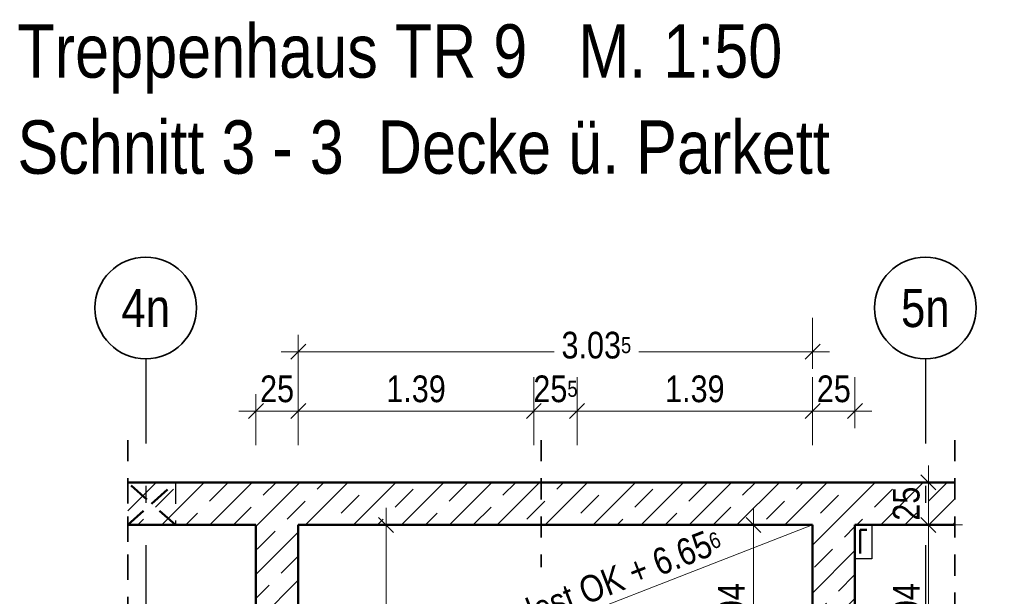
# Model space of a CAD drawing. Header units: millimetres. Extents: x 0 to 60.3, y -32.3 to 42.
# Tile 21 of 57: x 4.5 to 10.3, y 10.8 to 14.2. Entities that reach past the tile are written whole.
import ezdxf
from ezdxf.enums import TextEntityAlignment as Align

# ---------------------------------------------------------------- set-up
doc = ezdxf.new("R2010")
doc.units = ezdxf.units.MM
doc.linetypes.add('DASHDOTX2', pattern=[2, 1, -0.5, 0, -0.5])
doc.linetypes.add('HIDDEN', pattern=[0.375, 0.25, -0.125])
doc.layers.add('Achsen', color=7, linetype='Continuous', lineweight=20)
doc.layers.add('Schraffuren', color=7, linetype='Continuous', lineweight=20)
doc.styles.add('Arial Narrow', font='ARIALN.TTF')
doc.dimstyles.new('Arch_Strakon_dimstyle', dxfattribs={"dimtxt": 15.75, "dimasz": 1, "dimexe": 1.25, "dimexo": 0.0625, "dimgap": 1, "dimtad": 0, "dimdec": 4, "dimzin": 12, "dimdsep": 46, "dimtxsty": 'Arial Narrow', "dimblk": 'Arrowhead_Tick', "dimsah": 1, "dimcen": 0, "dimse1": 1, "dimse2": 1, "dimclrd": 6, "dimclrt": 2, "dimazin": 0, "dimtfac": 1, "dimtdec": 4, "dimtmove": 0, "dimatfit": 3, "dimldrblk": 'NONE', "dimfxl": 1, "dimtvp": 1, "dimtolj": 1, "dimtzin": 0, "dimlwd": 13, "dimarcsym": 2})
pattern_1 = [(45, (0, 0), (-0.1414214, 0.1414214), [0.15, -0.1]), (45, (-0.07071, 0.07071), (-0.1414214, 0.1414214), [])]

# ---------------------------------------------------------------- blocks, each defined once
blk = doc.blocks.new('Arrowhead_Tick')
at = {"color": 0, "linetype": 'Continuous', "lineweight": -2}
for p, q in [((0, 20), (0, -10)), ((-1, 0), (0, 0)), ((10, 0), (0, 0))]:
    blk.add_line(p, q, dxfattribs=at)
at = {"color": 2, "linetype": 'Continuous', "lineweight": 35}
blk.add_line((4.42, 4.42), (-4.42, -4.42), dxfattribs=at)
blk = doc.blocks.new('*D131')
at = {"color": 6, "linetype": 'Continuous', "lineweight": 13}
for p, q in [((6.1914, 12.1953), (7.6904, 12.1953)), ((9.2064, 12.1953), (8.1903, 12.1953))]:
    blk.add_line(p, q, dxfattribs=at)
at = {"layer": 'Defpoints', "color": 0}
for p in [(9.2164, 12.1953), (6.1814, 4.3469), (9.2164, 4.3469)]:
    blk.add_point(p, dxfattribs=at)
at = {"color": 6, "lineweight": 13, "xscale": 0.01, "yscale": 0.01, "zscale": 0.01}
blk.add_blockref('Arrowhead_Tick', (9.2164, 12.1953), dxfattribs=at)
at = {"color": 6, "lineweight": 13, "xscale": 0.01, "yscale": 0.01, "zscale": 0.01, "rotation": 180}
blk.add_blockref('Arrowhead_Tick', (6.1814, 12.1953), dxfattribs=at)
at = {"color": 2, "lineweight": 35, "insert": (7.9404, 12.2335), "char_height": 0.1575, "attachment_point": 5, "style": 'Arial Narrow'}
blk.add_mtext('\\A1;3.03{\\A1;\\H.6x;\\S5;}', dxfattribs=at)
blk = doc.blocks.new('_None')
blk = doc.blocks.new('*D135')
at = {"color": 6, "linetype": 'Continuous', "lineweight": 13}
blk.add_line((8.8675, 10.1441), (8.8675, 11.1642), dxfattribs=at)
at = {"layer": 'Defpoints', "color": 0}
for p in [(8.8675, 11.1742), (9.2164, 11.1742), (7.8264, 10.1341)]:
    blk.add_point(p, dxfattribs=at)
at = {"color": 6, "lineweight": 13, "xscale": 0.01, "yscale": 0.01, "zscale": 0.01}
for p, rotation in [((8.8675, 11.1742), 90), ((8.8675, 10.1341), 270)]:
    blk.add_blockref('Arrowhead_Tick', p, dxfattribs=dict(at, rotation=rotation))
at = {"color": 2, "lineweight": 35, "insert": (8.7371, 10.6541), "char_height": 0.1575, "attachment_point": 5, "rotation": 90, "style": 'Arial Narrow'}
blk.add_mtext('\\A1;1.04', dxfattribs=at)
blk = doc.blocks.new('*D136')
at = {"color": 6, "linetype": 'Continuous', "lineweight": 13}
blk.add_line((5.9414, 11.8453), (6.1714, 11.8453), dxfattribs=at)
at = {"layer": 'Defpoints', "color": 0}
for p in [(6.1814, 11.8453), (5.9314, 11.1741), (6.1814, 11.1741)]:
    blk.add_point(p, dxfattribs=at)
at = {"color": 6, "lineweight": 13, "xscale": 0.01, "yscale": 0.01, "zscale": 0.01}
blk.add_blockref('Arrowhead_Tick', (6.1814, 11.8453), dxfattribs=at)
at = {"color": 6, "lineweight": 13, "xscale": 0.01, "yscale": 0.01, "zscale": 0.01, "rotation": 180}
blk.add_blockref('Arrowhead_Tick', (5.9314, 11.8453), dxfattribs=at)
at = {"color": 2, "lineweight": 35, "insert": (6.0564, 11.9757), "char_height": 0.1575, "attachment_point": 5, "style": 'Arial Narrow'}
blk.add_mtext('\\A1;25', dxfattribs=at)
blk = doc.blocks.new('*D137')
at = {"color": 6, "linetype": 'Continuous', "lineweight": 13}
blk.add_line((6.1914, 11.8453), (7.5614, 11.8453), dxfattribs=at)
at = {"layer": 'Defpoints', "color": 0}
for p in [(7.5714, 11.8453), (6.1814, 11.1741), (7.5714, 10.1341)]:
    blk.add_point(p, dxfattribs=at)
at = {"color": 6, "lineweight": 13, "xscale": 0.01, "yscale": 0.01, "zscale": 0.01}
blk.add_blockref('Arrowhead_Tick', (7.5714, 11.8453), dxfattribs=at)
at = {"color": 6, "lineweight": 13, "xscale": 0.01, "yscale": 0.01, "zscale": 0.01, "rotation": 180}
blk.add_blockref('Arrowhead_Tick', (6.1814, 11.8453), dxfattribs=at)
at = {"color": 2, "lineweight": 35, "insert": (6.8764, 11.9757), "char_height": 0.1575, "attachment_point": 5, "style": 'Arial Narrow'}
blk.add_mtext('\\A1;1.39', dxfattribs=at)
blk = doc.blocks.new('*D138')
at = {"color": 6, "linetype": 'Continuous', "lineweight": 13}
blk.add_line((7.5814, 11.8453), (7.8164, 11.8453), dxfattribs=at)
at = {"layer": 'Defpoints', "color": 0}
for p in [(7.8264, 11.8453), (7.5714, 10.1341), (7.8264, 10.1341)]:
    blk.add_point(p, dxfattribs=at)
at = {"color": 6, "lineweight": 13, "xscale": 0.01, "yscale": 0.01, "zscale": 0.01}
blk.add_blockref('Arrowhead_Tick', (7.8264, 11.8453), dxfattribs=at)
at = {"color": 6, "lineweight": 13, "xscale": 0.01, "yscale": 0.01, "zscale": 0.01, "rotation": 180}
blk.add_blockref('Arrowhead_Tick', (7.5714, 11.8453), dxfattribs=at)
at = {"color": 2, "lineweight": 35, "insert": (7.6989, 11.9757), "char_height": 0.1575, "attachment_point": 5, "style": 'Arial Narrow'}
blk.add_mtext('\\A1;25{\\A1;\\H.6x;\\S5;}', dxfattribs=at)
blk = doc.blocks.new('*D139')
at = {"color": 6, "linetype": 'Continuous', "lineweight": 13}
blk.add_line((7.8364, 11.8453), (9.2064, 11.8453), dxfattribs=at)
at = {"layer": 'Defpoints', "color": 0}
for p in [(9.2164, 11.8453), (9.2164, 11.1741), (7.8264, 10.1341)]:
    blk.add_point(p, dxfattribs=at)
at = {"color": 6, "lineweight": 13, "xscale": 0.01, "yscale": 0.01, "zscale": 0.01}
blk.add_blockref('Arrowhead_Tick', (9.2164, 11.8453), dxfattribs=at)
at = {"color": 6, "lineweight": 13, "xscale": 0.01, "yscale": 0.01, "zscale": 0.01, "rotation": 180}
blk.add_blockref('Arrowhead_Tick', (7.8264, 11.8453), dxfattribs=at)
at = {"color": 2, "lineweight": 35, "insert": (8.5214, 11.9757), "char_height": 0.1575, "attachment_point": 5, "style": 'Arial Narrow'}
blk.add_mtext('\\A1;1.39', dxfattribs=at)
blk = doc.blocks.new('*D140')
at = {"color": 6, "linetype": 'Continuous', "lineweight": 13}
blk.add_line((9.2264, 11.8453), (9.4564, 11.8453), dxfattribs=at)
at = {"layer": 'Defpoints', "color": 0}
for p in [(9.4664, 11.8453), (9.2164, 11.1741), (9.4664, 11.1741)]:
    blk.add_point(p, dxfattribs=at)
at = {"color": 6, "lineweight": 13, "xscale": 0.01, "yscale": 0.01, "zscale": 0.01}
blk.add_blockref('Arrowhead_Tick', (9.4664, 11.8453), dxfattribs=at)
at = {"color": 6, "lineweight": 13, "xscale": 0.01, "yscale": 0.01, "zscale": 0.01, "rotation": 180}
blk.add_blockref('Arrowhead_Tick', (9.2164, 11.8453), dxfattribs=at)
at = {"color": 2, "lineweight": 35, "insert": (9.3414, 11.9757), "char_height": 0.1575, "attachment_point": 5, "style": 'Arial Narrow'}
blk.add_mtext('\\A1;25', dxfattribs=at)
blk = doc.blocks.new('*D141')
at = {"color": 6, "linetype": 'Continuous', "lineweight": 13}
blk.add_line((6.7, 9.8141), (6.7, 11.1641), dxfattribs=at)
at = {"layer": 'Defpoints', "color": 0}
for p in [(6.1814, 11.1741), (6.7, 11.1741), (7.8264, 9.8041)]:
    blk.add_point(p, dxfattribs=at)
at = {"color": 6, "lineweight": 13, "xscale": 0.01, "yscale": 0.01, "zscale": 0.01}
for p, rotation in [((6.7, 11.1741), 89.99999999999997), ((6.7, 9.8041), 269.9999999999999)]:
    blk.add_blockref('Arrowhead_Tick', p, dxfattribs=dict(at, rotation=rotation))
at = {"color": 2, "lineweight": 35, "insert": (6.5696, 10.4891), "char_height": 0.1575, "attachment_point": 5, "rotation": 90, "style": 'Arial Narrow'}
blk.add_mtext('\\A1;1.37', dxfattribs=at)
blk = doc.blocks.new('*D145')
at = {"color": 6, "linetype": 'Continuous', "lineweight": 13}
blk.add_line((9.9, 10.1441), (9.9, 11.1641), dxfattribs=at)
at = {"layer": 'Defpoints', "color": 0}
for p in [(9.4664, 11.1741), (9.9, 11.1741), (9.2164, 10.1341)]:
    blk.add_point(p, dxfattribs=at)
at = {"color": 6, "lineweight": 13, "xscale": 0.01, "yscale": 0.01, "zscale": 0.01}
for p, rotation in [((9.9, 11.1741), 90), ((9.9, 10.1341), 270)]:
    blk.add_blockref('Arrowhead_Tick', p, dxfattribs=dict(at, rotation=rotation))
at = {"color": 2, "lineweight": 35, "insert": (9.7696, 10.6541), "char_height": 0.1575, "attachment_point": 5, "rotation": 90, "style": 'Arial Narrow'}
blk.add_mtext('\\A1;1.04', dxfattribs=at)
blk = doc.blocks.new('*D146')
at = {"color": 6, "linetype": 'Continuous', "lineweight": 13}
blk.add_line((9.9, 11.1841), (9.9, 11.4142), dxfattribs=at)
at = {"layer": 'Defpoints', "color": 0}
for p in [(9.9, 11.4242), (10.0558, 11.4242), (9.4664, 11.1741)]:
    blk.add_point(p, dxfattribs=at)
at = {"color": 6, "lineweight": 13, "xscale": 0.01, "yscale": 0.01, "zscale": 0.01}
for p, rotation in [((9.9, 11.4242), 90), ((9.9, 11.1741), 270)]:
    blk.add_blockref('Arrowhead_Tick', p, dxfattribs=dict(at, rotation=rotation))
at = {"color": 2, "lineweight": 35, "insert": (9.7696, 11.2991), "char_height": 0.1575, "attachment_point": 5, "rotation": 90, "style": 'Arial Narrow'}
blk.add_mtext('\\A1;25', dxfattribs=at)

msp = doc.modelspace()

# ---------------------------------------------------------------- hatches: boundary and pattern name
at = {"layer": 'Schraffuren', "lineweight": 13}
h = msp.add_hatch(dxfattribs=at)
h.set_pattern_fill('bB', color=6, scale=0.01, angle=45, style=0, pattern_type=2)
h.set_pattern_definition(pattern_1)
h.paths.add_polyline_path([(7.615384, 11.424197), (7.615384, 11.174197), (5.174992, 11.174197), (5.174992, 11.424197)])
h = msp.add_hatch(dxfattribs=at)
h.set_pattern_fill('bB', color=6, scale=0.01, angle=45, style=0, pattern_type=2)
h.set_pattern_definition(pattern_1)
h.paths.add_polyline_path([(10.055776, 11.424197), (10.055776, 11.174197), (7.615384, 11.174197), (7.615384, 11.424197)])
h = msp.add_hatch(dxfattribs=at)
h.set_pattern_fill('bB', color=6, scale=0.01, angle=45, style=0, pattern_type=2)
h.set_pattern_definition(pattern_1)
h.paths.add_polyline_path([(6.181411, 11.174197), (6.181411, 5.504486), (5.931411, 5.504486), (5.931411, 11.174197)])
h = msp.add_hatch(dxfattribs=at)
h.set_pattern_fill('bB', color=6, scale=0.01, angle=45, style=0, pattern_type=2)
h.set_pattern_definition(pattern_1)
h.paths.add_polyline_path([(9.466411, 11.174197), (9.466411, 4.346856), (9.216411, 4.346856), (9.216411, 11.174197)])

# ---------------------------------------------------------------- linework, layer by layer
at = {"color": 2, "linetype": 'HIDDEN', "lineweight": 35, "ltscale": 0.5}
for p, q in [((5.174992, 11.674197), (5.174992, 10.924197)), ((7.615384, 11.674197), (7.615384, 10.924197)), ((10.055776, 11.674197), (10.055776, 3.477416)), ((5.174992, 11.424197), (5.174992, 3.477416))]:
    msp.add_line(p, q, dxfattribs=at)
at = {"color": 4, "linetype": 'Continuous', "lineweight": 50}
for p, q in [((7.615384, 11.424197), (5.174992, 11.424197)), ((10.055776, 11.424197), (7.615384, 11.424197)), ((5.931411, 11.174197), (5.174992, 11.174197)), ((5.931411, 11.174197), (5.931411, 5.504509)), ((6.181411, 11.174197), (6.181411, 5.504509)), ((7.615384, 11.174197), (6.181411, 11.174197)), ((9.216411, 11.174197), (7.615384, 11.174197)), ((9.216411, 11.174197), (9.216411, 4.346856)), ((9.466411, 11.174197), (9.466411, 4.346856)), ((10.055776, 11.174197), (9.466411, 11.174197))]:
    msp.add_line(p, q, dxfattribs=at)
at = {"color": 3, "linetype": 'HIDDEN', "lineweight": 25, "ltscale": 0.5}
for p, q in [((5.45646, 11.424097), (5.45646, 11.174097)), ((10.055776, 11.424097), (5.45646, 11.424097)), ((5.931411, 11.174096), (5.45646, 11.174096)), ((10.055776, 11.174096), (9.566411, 11.174096))]:
    msp.add_line(p, q, dxfattribs=at)
at = {"color": 5, "linetype": 'Continuous', "lineweight": 18}
msp.add_line((6.18136, 9.993996), (9.21636, 11.174045), dxfattribs=at)
at = {"layer": 'Achsen', "color": 3, "linetype": 'DASHDOTX2', "lineweight": 25, "ltscale": 0.5}
for p, q in [((5.28145, 12.153808), (5.28145, 3.471469)), ((9.88145, 12.153808), (9.88145, 3.471469))]:
    msp.add_line(p, q, dxfattribs=at)
at = {"layer": 'Achsen', "color": 4, "linetype": 'HIDDEN', "lineweight": 50, "ltscale": 0.5}
for p, q in [((5.45646, 11.174097), (5.174992, 11.424097)), ((5.315726, 11.299097), (5.45646, 11.424097)), ((5.174992, 11.174097), (5.315726, 11.299097))]:
    msp.add_line(p, q, dxfattribs=at)
at = {"layer": 'Achsen', "color": 3, "linetype": 'Continuous', "lineweight": 25}
for p, q in [((9.216411, 11.174096), (6.181411, 11.174096)), ((9.566411, 11.174096), (9.466411, 11.174096)), ((9.566411, 11.174197), (9.566411, 10.974197)), ((9.566411, 10.974197), (9.466411, 10.974197))]:
    msp.add_line(p, q, dxfattribs=at)
at = {"layer": 'Achsen', "color": 4, "linetype": 'Continuous', "lineweight": 50}
for p, q in [((9.496411, 11.144197), (9.496411, 11.004197)), ((9.536411, 11.144197), (9.496411, 11.144197))]:
    msp.add_line(p, q, dxfattribs=at)
at = {"layer": 'Achsen', "color": 2, "linetype": 'Continuous', "lineweight": 35}
for centre in [(5.28145, 12.453808), (9.88145, 12.453808)]:
    msp.add_circle(centre, 0.3, dxfattribs=at)

# ---------------------------------------------------------------- texts
at = {"color": 1, "lineweight": 70, "style": 'Arial Narrow'}
for s, p in [('Treppenhaus TR 9   M. 1:50', (4.524424, 13.812711)), ('Schnitt 3 - 3  Decke ü. Parkett', (4.524424, 13.245711))]:
    msp.add_text(s, height=0.315, dxfattribs=at).set_placement(p)
at = {"color": 2, "lineweight": 35, "insert": (7.307481, 10.478165), "char_height": 0.1575, "attachment_point": 7, "rotation": 21.2468, "line_spacing_factor": 0.9, "style": 'Arial Narrow'}
msp.add_mtext('Podest OK + 6.65{\\A1;\\H.6x;\\S6;}', dxfattribs=at)
at = {"layer": 'Achsen', "color": 4, "lineweight": 50, "style": 'Arial Narrow'}
for s, p in [('4n', (5.28145, 12.453808)), ('5n', (9.88145, 12.453808))]:
    msp.add_text(s, height=0.225, dxfattribs=at).set_placement(p, align=Align.MIDDLE_CENTER)

# ---------------------------------------------------------------- dimensions: what is measured, and where the dimension line sits
at = {"lineweight": 35}
for base, p1, p2, text, override, picture, middle in [((9.216411, 12.195283), (6.181411, 4.346856), (9.216411, 4.346856), '3.03{\\A1;\\H.6x;\\S5;}', {"dimscale": 0.01, "dimtxt": 15.75, "dimasz": 1, "dimgap": 5, "dimtad": 0, "dimjust": 0, "dimtih": 0, "dimtoh": 0, "dimdec": 4, "dimdsep": 46, "dimtxsty": 'Arial Narrow', "dimclrd": 6, "dimclrt": 2, "dimtix": 0, "dimtofl": 255, "dimtmove": 2, "dimatfit": 2, "dimfxl": 0, "dimfxlon": 0, "dimtvp": 31.746032, "dimlwd": 13}, '*D131', (7.940371, 12.23355)), ((6.181411, 11.845283), (5.931411, 11.174096), (6.181411, 11.174096), '25', {"dimscale": 0.01, "dimtxt": 15.75, "dimasz": 1, "dimgap": 5, "dimtad": 1, "dimjust": 0, "dimtih": 0, "dimtoh": 0, "dimdec": 2, "dimdsep": 46, "dimtxsty": 'Arial Narrow', "dimclrd": 6, "dimclrt": 2, "dimtix": 1, "dimtofl": 255, "dimtmove": 0, "dimatfit": 2, "dimfxl": 0, "dimfxlon": 0, "dimtvp": 31.746032, "dimlwd": 13}, '*D136', (6.056411, 11.845283)), ((7.57136, 11.845283), (6.181411, 11.174096), (7.57136, 10.134096), '1.39', {"dimscale": 0.01, "dimtxt": 15.75, "dimasz": 1, "dimgap": 5, "dimtad": 1, "dimjust": 0, "dimtih": 0, "dimtoh": 0, "dimdec": 2, "dimdsep": 46, "dimtxsty": 'Arial Narrow', "dimclrd": 6, "dimclrt": 2, "dimtix": 1, "dimtofl": 255, "dimtmove": 0, "dimatfit": 2, "dimfxl": 0, "dimfxlon": 0, "dimtvp": 31.746032, "dimlwd": 13}, '*D137', (6.876385, 11.845283)), ((7.82636, 11.845283), (7.57136, 10.134096), (7.82636, 10.134096), '25{\\A1;\\H.6x;\\S5;}', {"dimscale": 0.01, "dimtxt": 15.75, "dimasz": 1, "dimgap": 5, "dimtad": 1, "dimjust": 0, "dimtih": 0, "dimtoh": 0, "dimdec": 5, "dimdsep": 46, "dimtxsty": 'Arial Narrow', "dimclrd": 6, "dimclrt": 2, "dimtix": 1, "dimtofl": 255, "dimtmove": 0, "dimatfit": 2, "dimfxl": 0, "dimfxlon": 0, "dimtvp": 31.746032, "dimlwd": 13}, '*D138', (7.69886, 11.845283)), ((9.216411, 11.845283), (7.82636, 10.134096), (9.216411, 11.174096), '1.39', {"dimscale": 0.01, "dimtxt": 15.75, "dimasz": 1, "dimgap": 5, "dimtad": 1, "dimjust": 0, "dimtih": 0, "dimtoh": 0, "dimdec": 2, "dimdsep": 46, "dimtxsty": 'Arial Narrow', "dimclrd": 6, "dimclrt": 2, "dimtix": 1, "dimtofl": 255, "dimtmove": 0, "dimatfit": 2, "dimfxl": 0, "dimfxlon": 0, "dimtvp": 31.746032, "dimlwd": 13}, '*D139', (8.521385, 11.845283)), ((9.466411, 11.845283), (9.216411, 11.174096), (9.466411, 11.174096), '25', {"dimscale": 0.01, "dimtxt": 15.75, "dimasz": 1, "dimgap": 5, "dimtad": 1, "dimjust": 0, "dimtih": 0, "dimtoh": 0, "dimdec": 2, "dimdsep": 46, "dimtxsty": 'Arial Narrow', "dimclrd": 6, "dimclrt": 2, "dimtix": 1, "dimtofl": 255, "dimtmove": 0, "dimatfit": 2, "dimfxl": 0, "dimfxlon": 0, "dimtvp": 31.746032, "dimlwd": 13}, '*D140', (9.341411, 11.845283))]:
    dim = msp.add_linear_dim(base=base, p1=p1, p2=p2, text=text, dimstyle='Arch_Strakon_dimstyle', override=override, dxfattribs=at)
    dim.commit()
    dim.dimension.update_dxf_attribs({"geometry": picture, "text_midpoint": middle, "dimtype": 160})
for base, p1, p2, text, picture, middle in [((9.9, 11.424197), (9.466411, 11.174096), (10.055776, 11.424197), '25', '*D146', (9.9, 11.299147)), ((6.7, 11.174096), (7.82636, 9.804097), (6.181411, 11.174096), '1.37', '*D141', (6.7, 10.489097)), ((8.867464, 11.174197), (7.82636, 10.134096), (9.216411, 11.174197), '1.04', '*D135', (8.867464, 10.654147)), ((9.9, 11.174096), (9.21636, 10.134096), (9.466411, 11.174096), '1.04', '*D145', (9.9, 10.654096))]:
    dim = msp.add_linear_dim(base=base, p1=p1, p2=p2, angle=90, text=text, dimstyle='Arch_Strakon_dimstyle', override={"dimscale": 0.01, "dimtxt": 15.75, "dimasz": 1, "dimgap": 5, "dimtad": 1, "dimjust": 0, "dimtih": 0, "dimtoh": 0, "dimdec": 2, "dimdsep": 46, "dimtxsty": 'Arial Narrow', "dimclrd": 6, "dimclrt": 2, "dimtix": 1, "dimtofl": 255, "dimtmove": 0, "dimatfit": 2, "dimfxl": 0, "dimfxlon": 0, "dimtvp": 31.746032, "dimlwd": 13}, dxfattribs=at)
    dim.commit()
    dim.dimension.update_dxf_attribs({"geometry": picture, "text_midpoint": middle, "dimtype": 160})

doc.saveas('drawing.dxf')
